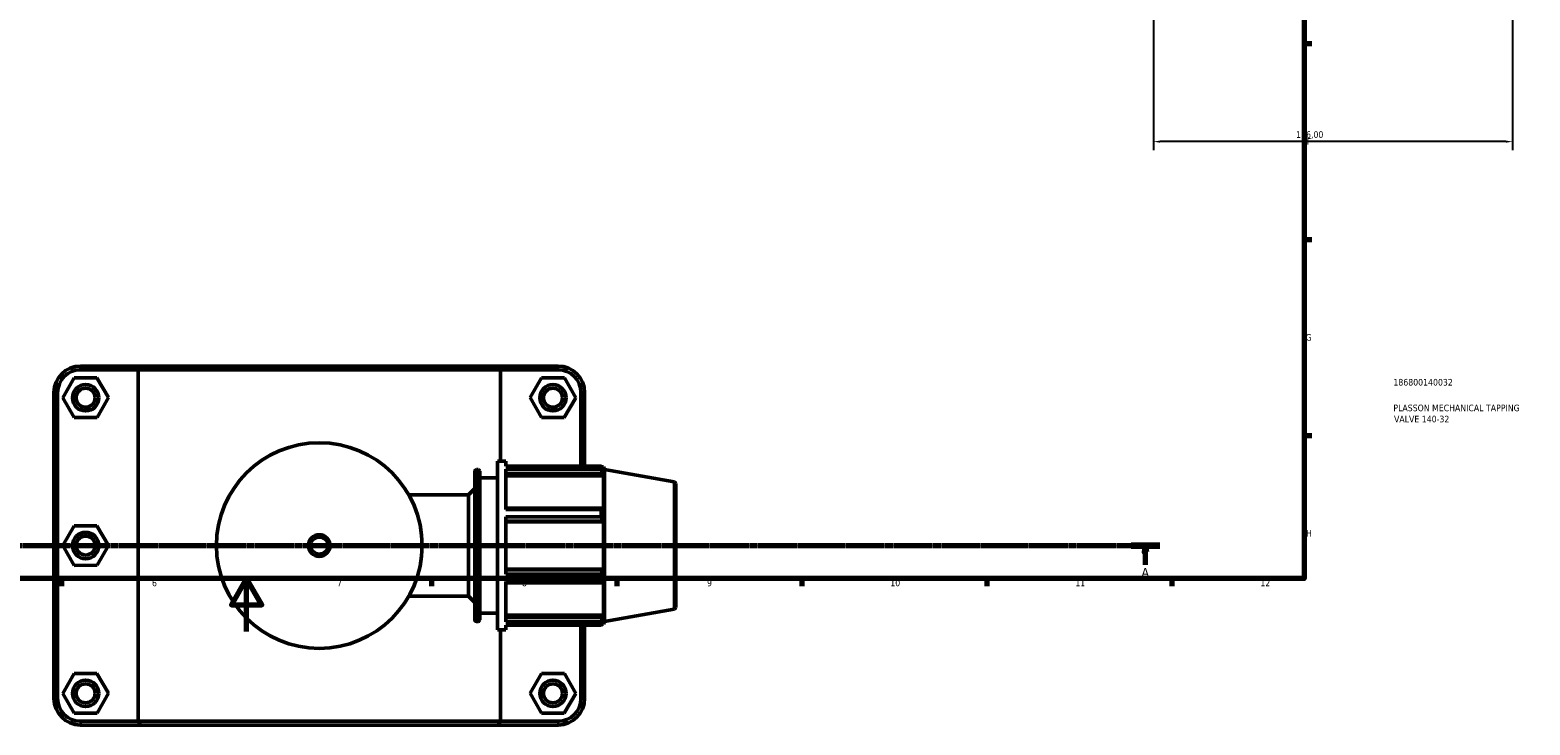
# Model space of a CAD drawing. Header units: millimetres. Extents: x 0 to 1033, y -35 to 1466.
# Tile 3 of 9: x 338 to 907, y -35 to 228. Entities that reach past the tile are written whole.
import ezdxf

# ---------------------------------------------------------------- set-up
doc = ezdxf.new("R2010")
doc.units = ezdxf.units.MM
doc.linetypes.add('CHAIN', pattern=[0.7087, 0.4724, -0.0591, 0.1181, -0.0591])
for name, color, linetype, lineweight in [('Border (ISO)', 7, 'Continuous', 70), ('Dimension (ISO)', 7, 'Continuous', 25), ('Section Line (ISO)', 7, 'CHAIN', 70), ('Title (ISO)', 7, 'Continuous', 50), ('Visible (ISO)', 7, 'Continuous', 50), ('Visible Narrow (ISO)', 7, 'Continuous', 35)]:
    doc.layers.add(name, color=color, linetype=linetype, lineweight=lineweight)
doc.styles.add('Label Text (ISO)', font='tahoma.ttf')
doc.styles.add('Note Text (ISO)', font='tahoma.ttf')
doc.dimstyles.new('Default (ISO)', dxfattribs={"dimtxt": 2.5, "dimasz": 2.5, "dimexe": 3.175, "dimexo": 0, "dimgap": 0.762, "dimtad": 1, "dimrnd": 1e-08, "dimzin": 0, "dimtxsty": 'Note Text (ISO)', "dimcen": 0.09, "dimdle": 10, "dimclrd": 256, "dimclre": 256, "dimclrt": 232, "dimazin": 0, "dimtfac": 1.40208, "dimtmove": 0, "dimatfit": 3, "dimfxl": 1, "dimtolj": 1, "dimtzin": 0, "dimlwd": -1, "dimlwe": -1, "dimarcsym": 0})

# ---------------------------------------------------------------- blocks, each defined once
blk = doc.blocks.new('Borders Default Border')
at = {"layer": 'Border (ISO)'}
for p, q in [((821, 222.75), (823.9, 222.75)), ((821, 148.5), (823.9, 148.5)), ((821, 74.25), (823.9, 74.25)), ((350.42, 20), (350.42, 17.1)), ((490.58, 20), (490.58, 17.1)), ((560.67, 20), (560.67, 17.1)), ((630.75, 20), (630.75, 17.1)), ((700.83, 20), (700.83, 17.1)), ((770.92, 20), (770.92, 17.1))]:
    blk.add_line(p, q, dxfattribs=at)
at = {"layer": 'Border (ISO)', "flags": 128}
for points in [[(20, 20), (20, 574), (821, 574), (821, 20), (20, 20)], [(420.5, 0), (420.5, 20), (414.73, 10), (426.27, 10), (420.5, 20)]]:
    blk.add_lwpolyline(points, dxfattribs=at)
at = {"layer": 'Border (ISO)', "color": 232, "true_color": 0xca0064, "char_height": 2.5, "attachment_point": 7, "style": 'Note Text (ISO)'}
for s, insert in [('F', (822, 184.38)), ('G', (821.61, 110.08)), ('H', (821.74, 35.88)), ('6', (384.66, 17.05)), ('7', (454.77, 17.1)), ('8', (524.81, 17.04)), ('9', (594.88, 17.05)), ('10', (664.29, 17.05)), ('11', (734.37, 17.1)), ('12', (804.46, 17.1))]:
    blk.add_mtext(s, dxfattribs=dict(at, insert=insert))
blk = doc.blocks.new('Title Blocks ISO')
at = {"layer": 'Title (ISO)', "color": 232, "true_color": 0xca0064, "style": 'Note Text (ISO)'}
for tag, p in [('PART_NUMBER_001', (33.84, 73.13)), ('DESCRIPTION_001', (33.84, 63.4)), ('DESCRIPTION_002', (34.09, 59.18))]:
    blk.add_attdef(tag, p, '', height=2.5, dxfattribs=at)
blk = doc.blocks.new('2dTransSection0')
at = {"layer": 'Section Line (ISO)', "linetype": 'CHAIN'}
blk.add_line((82.95, 32.56), (766.35, 32.56), dxfattribs=at)
at = {"layer": 'Section Line (ISO)', "linetype": 'Continuous', "lineweight": 140}
blk.add_line((755.55, 32.56), (766.35, 32.56), dxfattribs=at)
at = {"layer": 'Section Line (ISO)', "linetype": 'Continuous'}
for p, q in [((760.95, 32.56), (760.45, 30.06)), ((760.45, 30.06), (761.45, 30.06)), ((760.95, 30.06), (760.95, 32.56)), ((761.45, 30.06), (760.95, 32.56)), ((760.95, 25.2), (760.95, 30.06))]:
    blk.add_line(p, q, dxfattribs=at)
at = {"layer": 'Section Line (ISO)', "linetype": 'Continuous', "flags": 128}
blk.add_lwpolyline([(761.45, 30.06), (760.95, 32.56), (760.45, 30.06), (761.45, 30.06)], dxfattribs=at)
at = {"layer": 'Section Line (ISO)'}
blk.add_solid([(761.45, 30.06), (760.95, 32.56), (760.45, 30.06), (761.45, 30.06)], dxfattribs=at)
at = {"layer": 'Section Line (ISO)', "insert": (759.46, 20.56), "char_height": 3.5, "attachment_point": 7, "style": 'Label Text (ISO)'}
blk.add_mtext('A', dxfattribs=at)
blk = doc.blocks.new('*D14')
at = {"layer": 'Defpoints', "color": 0, "transparency": 16777216}
for p in [(763.96, 311.38), (899.96, 311.38), (763.96, 185.53)]:
    blk.add_point(p, dxfattribs=at)
at = {"layer": 'Dimension (ISO)', "transparency": 16777216}
for p, q in [((763.96, 311.38), (763.96, 182.36)), ((899.96, 311.38), (899.96, 182.36)), ((897.46, 185.53), (766.46, 185.53))]:
    blk.add_line(p, q, dxfattribs=at)
for points in [[(766.46, 185.95), (766.46, 185.12), (763.96, 185.53)], [(897.46, 185.95), (897.46, 185.12), (899.96, 185.53)]]:
    blk.add_solid(points, dxfattribs=at)
at = {"layer": 'Dimension (ISO)', "color": 232, "true_color": 0xca0064, "transparency": 16777216, "insert": (818.01, 189.47), "char_height": 2.5, "attachment_point": 1, "style": 'Note Text (ISO)'}
blk.add_mtext('\\A1;136,00', dxfattribs=at)

msp = doc.modelspace()

# ---------------------------------------------------------------- linework, layer by layer
at = {"layer": 'Visible (ISO)'}
for p, q in [((380.308, 100.51), (357.581, 100.51)), ((357.581, 99.11), (379.446, 99.11)), ((516.617, 99.11), (379.446, 99.11)), ((379.446, 99.11), (379.446, -34.09)), ((380.308, 100.51), (515.754, 100.51)), ((538.481, 100.51), (515.754, 100.51)), ((516.617, 99.11), (538.481, 99.11)), ((516.617, 64.51), (516.617, 99.11)), ((355.161, 95.987), (350.871, 88.464)), ((363.821, 96.033), (355.161, 95.987)), ((368.191, 88.557), (363.821, 96.033)), ((527.871, 88.557), (532.241, 96.033)), ((532.241, 96.033), (540.901, 95.987)), ((540.901, 95.987), (545.191, 88.464)), ((347.531, 90.46), (347.531, -25.44)), ((348.931, -25.44), (348.931, 90.46)), ((350.871, 88.464), (355.241, 80.987)), ((363.901, 81.034), (368.191, 88.557)), ((532.161, 81.034), (527.871, 88.557)), ((545.191, 88.464), (540.821, 80.987)), ((547.131, 90.46), (547.131, 62.62)), ((548.531, 62.62), (548.531, 90.46)), ((355.241, 80.987), (363.901, 81.034)), ((540.821, 80.987), (532.161, 81.034)), ((515.531, 0.51), (515.531, 64.51)), ((515.531, 64.51), (518.731, 64.51)), ((518.731, 62.62), (518.731, 64.51)), ((518.731, 62.62), (554.852, 62.62)), ((554.852, 61.463), (554.852, 62.62)), ((506.903, 4.35), (506.903, 60.67)), ((507.543, 61.31), (508.191, 61.31)), ((508.831, 60.67), (508.831, 4.35)), ((508.831, 58.11), (515.531, 58.11)), ((518.731, 46.139), (518.731, 61.463)), ((554.852, 61.463), (518.731, 61.463)), ((518.731, 59.759), (555.318, 59.759)), ((518.731, 58.908), (555.668, 58.908)), ((555.055, 62.27), (555.668, 62.27)), ((555.668, 60.893), (555.318, 61.809)), ((555.318, 59.759), (555.668, 58.908)), ((556.031, 61.271), (555.668, 62.27)), ((555.668, 60.893), (555.668, 62.27)), ((555.668, 46.252), (555.668, 58.908)), ((556.031, 3.749), (556.031, 61.271)), ((582.502, 56.604), (556.031, 61.271)), ((481.922, 51.71), (504.531, 51.71)), ((504.531, 51.71), (506.903, 54.082)), ((504.531, 13.31), (504.531, 51.71)), ((583.031, 55.973), (583.031, 9.047)), ((555.318, 46.695), (518.731, 46.695)), ((518.731, 46.139), (554.852, 46.139)), ((554.852, 43.346), (554.852, 46.139)), ((555.668, 46.252), (555.318, 46.695)), ((355.161, 39.987), (350.871, 32.464)), ((363.821, 40.033), (355.161, 39.987)), ((368.191, 32.557), (363.821, 40.033)), ((518.731, 21.675), (518.731, 43.346)), ((554.852, 43.346), (518.731, 43.346)), ((518.731, 41.748), (555.318, 41.748)), ((518.731, 41.459), (555.668, 41.459)), ((555.318, 41.748), (555.668, 41.459)), ((555.668, 23.561), (555.668, 41.459)), ((350.871, 32.464), (355.241, 24.987)), ((363.901, 25.034), (368.191, 32.557)), ((355.241, 24.987), (363.901, 25.034)), ((518.731, 23.561), (555.668, 23.561)), ((555.318, 23.273), (518.731, 23.273)), ((555.668, 23.561), (555.318, 23.273)), ((518.731, 21.675), (554.852, 21.675)), ((518.731, 3.558), (518.731, 18.881)), ((554.852, 18.881), (518.731, 18.881)), ((518.731, 18.325), (555.318, 18.325)), ((554.852, 18.881), (554.852, 21.675)), ((555.318, 18.325), (555.668, 18.769)), ((555.668, 6.113), (555.668, 18.769)), ((481.922, 13.31), (504.531, 13.31)), ((504.531, 13.31), (506.903, 10.939)), ((508.831, 6.91), (515.531, 6.91)), ((518.731, 6.113), (555.668, 6.113)), ((555.668, 6.113), (555.318, 5.261)), ((582.502, 8.417), (556.031, 3.749)), ((507.543, 3.71), (508.191, 3.71)), ((515.531, 0.51), (518.731, 0.51)), ((516.617, -34.09), (516.617, 0.51)), ((555.318, 5.261), (518.731, 5.261)), ((518.731, 3.558), (554.852, 3.558)), ((518.731, 0.51), (518.731, 2.401)), ((554.852, 2.401), (518.731, 2.401)), ((547.131, 2.401), (547.131, -25.44)), ((548.531, -25.44), (548.531, 2.401)), ((554.852, 2.401), (554.852, 3.558)), ((555.055, 2.75), (555.668, 2.75)), ((555.318, 3.212), (555.668, 4.128)), ((555.668, 2.75), (555.668, 4.128)), ((556.031, 3.749), (555.668, 2.75)), ((355.161, -16.013), (350.871, -23.536)), ((363.821, -15.967), (355.161, -16.013)), ((368.191, -23.443), (363.821, -15.967)), ((527.871, -23.443), (532.241, -15.967)), ((532.241, -15.967), (540.901, -16.013)), ((540.901, -16.013), (545.191, -23.536)), ((350.871, -23.536), (355.241, -31.013)), ((363.901, -30.966), (368.191, -23.443)), ((532.161, -30.966), (527.871, -23.443)), ((545.191, -23.536), (540.821, -31.013)), ((355.241, -31.013), (363.901, -30.966)), ((540.821, -31.013), (532.161, -30.966)), ((379.446, -34.09), (357.581, -34.09)), ((357.581, -35.49), (380.308, -35.49)), ((379.446, -34.09), (516.617, -34.09)), ((515.754, -35.49), (380.308, -35.49)), ((515.754, -35.49), (538.481, -35.49)), ((538.481, -34.09), (516.617, -34.09))]:
    msp.add_line(p, q, dxfattribs=at)
for centre, radius in [((359.531, 88.51), 5), ((359.531, 88.51), 3.6), ((536.531, 88.51), 5), ((536.531, 88.51), 3.6), ((448.031, 32.51), 38.952), ((359.531, 32.51), 5), ((359.531, 32.51), 3.6), ((448.031, 32.51), 4.095), ((359.531, -23.49), 5), ((359.531, -23.49), 3.6), ((536.531, -23.49), 5), ((536.531, -23.49), 3.6)]:
    msp.add_circle(centre, radius, dxfattribs=at)
for centre, radius, start, end in [((357.581, 90.46), 10.05, 90, 180), ((357.581, 90.46), 8.65, 90, 180), ((538.481, 90.46), 10.05, 0, 90), ((538.481, 90.46), 8.65, 0, 90), ((507.543, 60.67), 0.64, 90, 180), ((508.191, 60.67), 0.64, 0, 90), ((582.391, 55.973), 0.64, 0, 80), ((582.391, 9.047), 0.64, 280, 0), ((507.543, 4.35), 0.64, 180, 270), ((508.191, 4.35), 0.64, 270, 0), ((357.581, -25.44), 10.05, 180, 270), ((357.581, -25.44), 8.65, 180, 270), ((538.481, -25.44), 10.05, 270, 0), ((538.481, -25.44), 8.65, 270, 0)]:
    msp.add_arc(centre, radius, start, end, dxfattribs=at)
for points in [[(380.308, 100.51), (380.019, 100.044), (379.732, 99.577), (379.446, 99.11)], [(515.754, 100.51), (516.043, 100.044), (516.331, 99.577), (516.617, 99.11)], [(380.308, -35.49), (380.019, -35.023), (379.732, -34.557), (379.446, -34.09)], [(515.754, -35.49), (516.043, -35.023), (516.331, -34.557), (516.617, -34.09)]]:
    msp.add_open_spline(points, degree=3, dxfattribs=at)
for points, weights in [([(554.852, 62.62), (555.095, 62.206), (555.318, 61.809)], [1, 1.00110742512, 1.00139794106]), ([(555.318, 59.759), (555.095, 60.594), (554.852, 61.463)], [1.00139794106, 1.00110742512, 1]), ([(554.852, 46.139), (555.095, 46.423), (555.318, 46.695)], [1, 1.00110742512, 1.00139794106]), ([(555.318, 41.748), (555.095, 42.531), (554.852, 43.346)], [1.00139794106, 1.00110742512, 1]), ([(554.852, 21.675), (555.095, 22.49), (555.318, 23.273)], [1, 1.00110742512, 1.00139794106]), ([(555.318, 18.325), (555.095, 18.598), (554.852, 18.881)], [1.00139794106, 1.00110742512, 1]), ([(554.852, 3.558), (555.095, 4.427), (555.318, 5.261)], [1, 1.00110742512, 1.00139794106]), ([(555.318, 3.212), (555.095, 2.815), (554.852, 2.401)], [1.00139794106, 1.00110742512, 1])]:
    msp.add_rational_spline(points, weights, degree=2, dxfattribs=at)
at = {"layer": 'Visible Narrow (ISO)'}
for p, q in [((357.581, 99.18), (357.581, 100.44)), ((538.481, 99.18), (538.481, 100.44)), ((348.861, 90.46), (347.601, 90.46)), ((547.201, 90.46), (548.461, 90.46)), ((507.543, 60.956), (507.543, 4.065)), ((508.191, 4.065), (508.191, 60.956)), ((582.502, 8.714), (582.502, 56.307)), ((348.861, -25.44), (347.601, -25.44)), ((547.201, -25.44), (548.461, -25.44)), ((357.581, -34.16), (357.581, -35.42)), ((538.481, -34.16), (538.481, -35.42))]:
    msp.add_line(p, q, dxfattribs=at)
msp.add_circle((448.031, 32.51), 3.095, dxfattribs=at)

# ---------------------------------------------------------------- block references
msp.add_blockref('Borders Default Border', (0, 0))
msp.add_blockref('Title Blocks ISO', (821, 20)).add_auto_attribs({'PART_NUMBER_001': '186800140032', 'DESCRIPTION_001': 'PLASSON MECHANICAL TAPPING', 'DESCRIPTION_002': 'VALVE 140-32'})
at = {"layer": 'Section Line (ISO)'}
msp.add_blockref('2dTransSection0', (0, 0), dxfattribs=at)

# ---------------------------------------------------------------- dimensions: what is measured, and where the dimension line sits
at = {"layer": 'Dimension (ISO)'}
dim = msp.add_linear_dim(base=(763.964, 185.532), p1=(899.964, 311.377), p2=(763.964, 311.377), dimstyle='Default (ISO)', override={"dimdec": 2, "dimtp": 0, "dimtm": 0, "dimtdec": 2, "dimtofl": 0, "dimatfit": 1}, dxfattribs=at)
dim.commit()
dim.dimension.update_dxf_attribs({"geometry": '*D14', "text_midpoint": (822.964, 185.532), "dimtype": 160})

doc.saveas('drawing.dxf')
